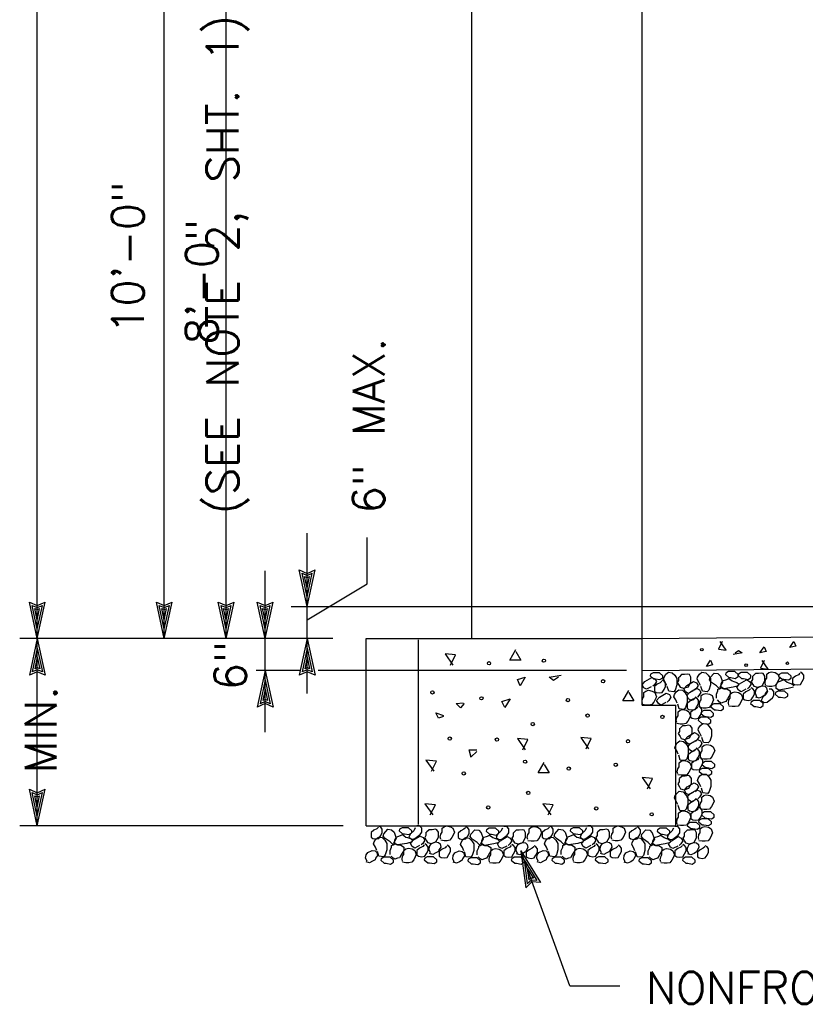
# Model space of a CAD drawing. Extents: x -22.3 to 19.7, y -11.8 to 18.2.
# Tile 3 of 20: x -19.3 to -16.3, y -9.1 to -5.2. Entities that reach past the tile are written whole.
import ezdxf
from ezdxf.enums import TextEntityAlignment as Align

# ---------------------------------------------------------------- set-up
doc = ezdxf.new("R2010")
doc.units = 0
doc.header["$MEASUREMENT"] = 0
doc.layers.add('01', color=7, linetype='CONTINUOUS')
doc.layers.add('02', color=7, linetype='CONTINUOUS')
doc.styles.add('TXT_SHX', font='txt.shx')

msp = doc.modelspace()

# ---------------------------------------------------------------- linework, layer by layer
at = {"layer": '01', "color": 7, "linetype": 'CONTINUOUS'}
for p, q in [((-19.2794, -7.6577), (-19.2794, -3.1237)), ((-16.9034, -7.9197), (-16.9034, -3.1257)), ((-17.5724, -7.6577), (-17.5724, -4.8747)), ((-18.7804, -7.6577), (-18.7804, -4.9997)), ((-18.5374, -7.6577), (-18.5374, -4.9997)), ((-18.2194, -7.5317), (-18.2194, -7.2427)), ((-17.9834, -7.4417), (-17.9834, -7.2597)), ((-18.3844, -7.6577), (-18.3844, -7.3917)), ((-18.2194, -7.5317), (-18.2504, -7.3877)), ((-18.2504, -7.3877), (-18.2194, -7.4017)), ((-18.2194, -7.5317), (-18.1884, -7.3877)), ((-18.2194, -7.4017), (-18.1884, -7.3877)), ((-18.2194, -7.4947), (-18.2394, -7.4007)), ((-18.2394, -7.4007), (-18.2194, -7.4097)), ((-18.2194, -7.4587), (-18.2294, -7.4137)), ((-18.2294, -7.4137), (-18.2194, -7.4177)), ((-18.2194, -7.4947), (-18.1994, -7.4007)), ((-18.2194, -7.4097), (-18.1994, -7.4007)), ((-18.2194, -7.4587), (-18.2104, -7.4137)), ((-18.2194, -7.4177), (-18.2104, -7.4137)), ((-18.2194, -7.5837), (-17.9834, -7.4417)), ((-19.2794, -7.6577), (-19.3104, -7.5137)), ((-19.3104, -7.5137), (-19.2794, -7.5277)), ((-19.2794, -7.6207), (-19.2994, -7.5267)), ((-19.2994, -7.5267), (-19.2794, -7.5357)), ((-19.2794, -7.5847), (-19.2894, -7.5397)), ((-19.2894, -7.5397), (-19.2794, -7.5437)), ((-19.2794, -7.6577), (-19.2484, -7.5137)), ((-19.2794, -7.5277), (-19.2484, -7.5137)), ((-19.2794, -7.6207), (-19.2594, -7.5267)), ((-19.2794, -7.5357), (-19.2594, -7.5267)), ((-19.2794, -7.5847), (-19.2704, -7.5397)), ((-19.2794, -7.5437), (-19.2704, -7.5397)), ((-18.7804, -7.6577), (-18.8114, -7.5137)), ((-18.8114, -7.5137), (-18.7804, -7.5277)), ((-18.7804, -7.6207), (-18.8004, -7.5267)), ((-18.8004, -7.5267), (-18.7804, -7.5357)), ((-18.7804, -7.5847), (-18.7904, -7.5397)), ((-18.7904, -7.5397), (-18.7804, -7.5437)), ((-18.7804, -7.6577), (-18.7494, -7.5137)), ((-18.7804, -7.5277), (-18.7494, -7.5137)), ((-18.7804, -7.6207), (-18.7604, -7.5267)), ((-18.7804, -7.5357), (-18.7604, -7.5267)), ((-18.7804, -7.5847), (-18.7714, -7.5397)), ((-18.7804, -7.5437), (-18.7714, -7.5397)), ((-18.5374, -7.6577), (-18.5684, -7.5137)), ((-18.5684, -7.5137), (-18.5374, -7.5277)), ((-18.5374, -7.6207), (-18.5574, -7.5267)), ((-18.5574, -7.5267), (-18.5374, -7.5357)), ((-18.5374, -7.5847), (-18.5474, -7.5397)), ((-18.5474, -7.5397), (-18.5374, -7.5437)), ((-18.5374, -7.6577), (-18.5064, -7.5137)), ((-18.5374, -7.5277), (-18.5064, -7.5137)), ((-18.5374, -7.6207), (-18.5174, -7.5267)), ((-18.5374, -7.5357), (-18.5174, -7.5267)), ((-18.5374, -7.5847), (-18.5284, -7.5397)), ((-18.5374, -7.5437), (-18.5284, -7.5397)), ((-18.3844, -7.6577), (-18.4154, -7.5137)), ((-18.4154, -7.5137), (-18.3844, -7.5277)), ((-18.3844, -7.6207), (-18.4044, -7.5267)), ((-18.4044, -7.5267), (-18.3844, -7.5357)), ((-18.3844, -7.5847), (-18.3944, -7.5397)), ((-18.3944, -7.5397), (-18.3844, -7.5437)), ((-18.3844, -7.6577), (-18.3534, -7.5137)), ((-18.3844, -7.5277), (-18.3534, -7.5137)), ((-18.3844, -7.6207), (-18.3644, -7.5267)), ((-18.3844, -7.5357), (-18.3644, -7.5267)), ((-18.3844, -7.5847), (-18.3754, -7.5397)), ((-18.3844, -7.5437), (-18.3754, -7.5397)), ((-5.6944, -7.5327), (-18.2824, -7.5327)), ((-18.2194, -7.6577), (-18.2194, -7.5317)), ((-16.9034, -7.6577), (-11.0064, -7.6007)), ((-18.1184, -7.6577), (-19.3484, -7.6577)), ((-19.2794, -7.6577), (-19.3104, -7.8017)), ((-19.2794, -8.3937), (-19.2794, -7.6577)), ((-19.2794, -7.6577), (-19.2484, -7.8017)), ((-18.3844, -7.7827), (-18.3844, -7.6577)), ((-18.2194, -7.6577), (-18.2504, -7.8017)), ((-18.2194, -7.8727), (-18.2194, -7.6577)), ((-18.2194, -7.6577), (-18.1884, -7.8017)), ((-17.9874, -8.3937), (-17.9874, -7.6577)), ((-17.9874, -7.6577), (-16.9034, -7.6577)), ((-17.7824, -8.3877), (-17.7824, -7.6617)), ((-19.2794, -7.6947), (-19.2994, -7.7887)), ((-19.2794, -7.6947), (-19.2594, -7.7887)), ((-18.2194, -7.6947), (-18.2394, -7.7887)), ((-18.2194, -7.6947), (-18.1994, -7.7887)), ((-19.2794, -7.7307), (-19.2884, -7.7757)), ((-19.2794, -7.7307), (-19.2694, -7.7757)), ((-18.2194, -7.7307), (-18.2284, -7.7757)), ((-18.2194, -7.7307), (-18.2094, -7.7757)), ((-16.9024, -7.7827), (-11.0124, -7.7257)), ((-19.2794, -7.7717), (-19.2884, -7.7757)), ((-19.2694, -7.7757), (-19.2794, -7.7717)), ((-18.2194, -7.7717), (-18.2284, -7.7757)), ((-18.2094, -7.7757), (-18.2194, -7.7717)), ((-19.2794, -7.7877), (-19.3104, -7.8017)), ((-19.2794, -7.7797), (-19.2994, -7.7887)), ((-19.2594, -7.7887), (-19.2794, -7.7797)), ((-19.2484, -7.8017), (-19.2794, -7.7877)), ((-18.2474, -7.7827), (-18.4194, -7.7827)), ((-18.3844, -7.7827), (-18.4154, -7.9267)), ((-18.3844, -8.0247), (-18.3844, -7.7827)), ((-18.3844, -7.7827), (-18.3534, -7.9267)), ((-18.2194, -7.7877), (-18.2504, -7.8017)), ((-18.2194, -7.7797), (-18.2394, -7.7887)), ((-18.1994, -7.7887), (-18.2194, -7.7797)), ((-18.1884, -7.8017), (-18.2194, -7.7877)), ((-16.9644, -7.7827), (-18.1764, -7.7827)), ((-18.3844, -7.8197), (-18.4044, -7.9137)), ((-18.3844, -7.8557), (-18.3934, -7.9007)), ((-18.3844, -7.8197), (-18.3644, -7.9137)), ((-18.3844, -7.8557), (-18.3744, -7.9007)), ((-18.3844, -7.9127), (-18.4154, -7.9267)), ((-18.3844, -7.9047), (-18.4044, -7.9137)), ((-18.3844, -7.8967), (-18.3934, -7.9007)), ((-18.3744, -7.9007), (-18.3844, -7.8967)), ((-18.3644, -7.9137), (-18.3844, -7.9047)), ((-18.3534, -7.9267), (-18.3844, -7.9127)), ((-16.9034, -7.9197), (-16.7704, -7.9197)), ((-16.7704, -8.3937), (-16.7704, -7.9197)), ((-19.2794, -8.3937), (-19.3104, -8.2497)), ((-19.3104, -8.2497), (-19.2794, -8.2637)), ((-19.2794, -8.3567), (-19.2994, -8.2627)), ((-19.2994, -8.2627), (-19.2794, -8.2717)), ((-19.2794, -8.3207), (-19.2894, -8.2757)), ((-19.2894, -8.2757), (-19.2794, -8.2797)), ((-19.2794, -8.3937), (-19.2484, -8.2497)), ((-19.2794, -8.2637), (-19.2484, -8.2497)), ((-19.2794, -8.3567), (-19.2594, -8.2627)), ((-19.2794, -8.2717), (-19.2594, -8.2627)), ((-19.2794, -8.3207), (-19.2704, -8.2757)), ((-19.2794, -8.2797), (-19.2704, -8.2757)), ((-18.0774, -8.3937), (-19.3484, -8.3937)), ((-17.9874, -8.3937), (-16.7704, -8.3937)), ((-17.1874, -9.0227), (-17.3804, -8.4917)), ((-17.3804, -8.4917), (-17.3024, -8.6167)), ((-17.3804, -8.4917), (-17.3604, -8.6377)), ((-17.3674, -8.5267), (-17.3164, -8.6077)), ((-17.3674, -8.5267), (-17.3544, -8.6217)), ((-17.3554, -8.5607), (-17.3484, -8.6057)), ((-17.3554, -8.5607), (-17.3304, -8.5987)), ((-17.3364, -8.6137), (-17.3604, -8.6377)), ((-17.3384, -8.6067), (-17.3544, -8.6217)), ((-17.3414, -8.5987), (-17.3484, -8.6057)), ((-17.3304, -8.5987), (-17.3414, -8.5987)), ((-17.3164, -8.6077), (-17.3384, -8.6067)), ((-17.3024, -8.6167), (-17.3364, -8.6137)), ((-17.1874, -9.0227), (-16.9914, -9.0227))]:
    msp.add_line(p, q, dxfattribs=at)
for points in [[(-16.8674, -7.8467), (-16.8864, -7.8567), (-16.8964, -7.8507), (-16.9034, -7.8387), (-16.8924, -7.8257), (-16.8654, -7.8097), (-16.8534, -7.8157), (-16.8474, -7.8257), (-16.8554, -7.8387), (-16.8614, -7.8447)], [(-16.8064, -7.8417), (-16.8124, -7.8287), (-16.8194, -7.8167), (-16.8174, -7.8087), (-16.8104, -7.7977), (-16.8004, -7.7897), (-16.7854, -7.7917), (-16.7754, -7.8017), (-16.7674, -7.8147), (-16.7674, -7.8397), (-16.7734, -7.8597), (-16.7794, -7.8667), (-16.7984, -7.8647), (-16.8044, -7.8457)], [(-16.7604, -7.8087), (-16.7604, -7.8217), (-16.7654, -7.8297), (-16.7584, -7.8417), (-16.7544, -7.8487), (-16.7404, -7.8527), (-16.7214, -7.8467), (-16.7114, -7.8277), (-16.7114, -7.8177), (-16.7114, -7.8087), (-16.7174, -7.7987), (-16.7234, -7.7967), (-16.7364, -7.7987), (-16.7484, -7.7987), (-16.7584, -7.8087)], [(-16.6744, -7.8417), (-16.6804, -7.8287), (-16.6874, -7.8167), (-16.6854, -7.8087), (-16.6784, -7.7977), (-16.6684, -7.7897), (-16.6534, -7.7917), (-16.6434, -7.8017), (-16.6354, -7.8147), (-16.6354, -7.8397), (-16.6414, -7.8597), (-16.6474, -7.8667), (-16.6664, -7.8647), (-16.6724, -7.8457)], [(-16.5994, -7.8547), (-16.6114, -7.8427), (-16.6304, -7.8297), (-16.6384, -7.8197), (-16.6364, -7.8107), (-16.6204, -7.7927), (-16.6054, -7.7947), (-16.5954, -7.8047), (-16.5894, -7.8237), (-16.5874, -7.8297), (-16.5994, -7.8507)], [(-16.5244, -7.8427), (-16.5454, -7.8487), (-16.5824, -7.8547), (-16.5934, -7.8487), (-16.5934, -7.8357), (-16.5874, -7.8237), (-16.5704, -7.8177), (-16.5624, -7.8137), (-16.5494, -7.8237), (-16.5434, -7.8257), (-16.5314, -7.8297), (-16.5244, -7.8357), (-16.5244, -7.8377)], [(-16.4704, -7.8047), (-16.4704, -7.8177), (-16.4754, -7.8257), (-16.4684, -7.8377), (-16.4644, -7.8447), (-16.4504, -7.8487), (-16.4314, -7.8427), (-16.4214, -7.8237), (-16.4214, -7.8137), (-16.4214, -7.8047), (-16.4274, -7.7947), (-16.4334, -7.7927), (-16.4464, -7.7947), (-16.4584, -7.7947), (-16.4684, -7.8047)], [(-16.4184, -7.8397), (-16.4204, -7.8317), (-16.4184, -7.8197), (-16.4134, -7.8127), (-16.4134, -7.7967), (-16.4054, -7.7907), (-16.3954, -7.7877), (-16.3804, -7.7907), (-16.3704, -7.7967), (-16.3644, -7.8127), (-16.3684, -7.8217), (-16.3744, -7.8337), (-16.3824, -7.8437), (-16.3934, -7.8457), (-16.4054, -7.8457), (-16.4184, -7.8437)], [(-16.2834, -7.7937), (-16.2894, -7.7997), (-16.3014, -7.8057), (-16.3124, -7.8147), (-16.3124, -7.8247), (-16.3124, -7.8327), (-16.3054, -7.8377), (-16.2934, -7.8397), (-16.2814, -7.8377), (-16.2744, -7.8267), (-16.2684, -7.8147), (-16.2684, -7.8017), (-16.2744, -7.7937), (-16.2814, -7.7897)], [(-16.8264, -7.8247), (-16.8324, -7.8307), (-16.8444, -7.8367), (-16.8554, -7.8457), (-16.8554, -7.8557), (-16.8554, -7.8637), (-16.8484, -7.8687), (-16.8364, -7.8707), (-16.8244, -7.8687), (-16.8174, -7.8577), (-16.8114, -7.8457), (-16.8114, -7.8327), (-16.8174, -7.8247), (-16.8244, -7.8207)], [(-16.7034, -7.8627), (-16.7224, -7.8727), (-16.7324, -7.8667), (-16.7394, -7.8547), (-16.7284, -7.8417), (-16.7014, -7.8257), (-16.6894, -7.8317), (-16.6834, -7.8417), (-16.6914, -7.8547), (-16.6974, -7.8607)], [(-16.6924, -7.8897), (-16.7114, -7.8997), (-16.7214, -7.8937), (-16.7284, -7.8817), (-16.7174, -7.8687), (-16.6904, -7.8527), (-16.6784, -7.8587), (-16.6724, -7.8687), (-16.6804, -7.8817), (-16.6864, -7.8877)], [(-16.6114, -7.8917), (-16.6114, -7.8817), (-16.6114, -7.8757), (-16.6054, -7.8627), (-16.6054, -7.8567), (-16.5994, -7.8547), (-16.5934, -7.8507), (-16.5824, -7.8547), (-16.5704, -7.8547), (-16.5574, -7.8627), (-16.5574, -7.8757), (-16.5684, -7.8937), (-16.5744, -7.9047), (-16.5824, -7.9067), (-16.5934, -7.9107), (-16.5994, -7.9067), (-16.6074, -7.8987)], [(-16.4954, -7.8567), (-16.5144, -7.8667), (-16.5244, -7.8607), (-16.5314, -7.8487), (-16.5204, -7.8357), (-16.4934, -7.8197), (-16.4814, -7.8257), (-16.4754, -7.8357), (-16.4834, -7.8487), (-16.4894, -7.8547)], [(-16.4774, -7.8547), (-16.4834, -7.8607), (-16.4954, -7.8667), (-16.5064, -7.8757), (-16.5064, -7.8857), (-16.5064, -7.8937), (-16.4994, -7.8987), (-16.4874, -7.9007), (-16.4754, -7.8987), (-16.4684, -7.8877), (-16.4624, -7.8757), (-16.4624, -7.8627), (-16.4684, -7.8547), (-16.4754, -7.8507)], [(-16.4524, -7.8857), (-16.4584, -7.8737), (-16.4564, -7.8607), (-16.4504, -7.8507), (-16.4334, -7.8427), (-16.4214, -7.8447), (-16.4144, -7.8507), (-16.4124, -7.8627), (-16.4194, -7.8737), (-16.4214, -7.8797), (-16.4314, -7.8857), (-16.4434, -7.8917), (-16.4564, -7.8877)], [(-16.3084, -7.8477), (-16.3294, -7.8537), (-16.3664, -7.8597), (-16.3774, -7.8537), (-16.3774, -7.8407), (-16.3714, -7.8287), (-16.3544, -7.8227), (-16.3464, -7.8187), (-16.3334, -7.8287), (-16.3274, -7.8307), (-16.3154, -7.8347), (-16.3084, -7.8407), (-16.3084, -7.8427)], [(-16.9014, -7.9127), (-16.9034, -7.9047), (-16.9014, -7.8927), (-16.8964, -7.8857), (-16.8964, -7.8697), (-16.8884, -7.8637), (-16.8784, -7.8607), (-16.8634, -7.8637), (-16.8534, -7.8697), (-16.8474, -7.8857), (-16.8514, -7.8947), (-16.8574, -7.9067), (-16.8654, -7.9167), (-16.8764, -7.9187), (-16.8884, -7.9187), (-16.9014, -7.9167)], [(-16.8104, -7.9087), (-16.8294, -7.9187), (-16.8394, -7.9127), (-16.8464, -7.9007), (-16.8354, -7.8877), (-16.8084, -7.8717), (-16.7964, -7.8777), (-16.7904, -7.8877), (-16.7984, -7.9007), (-16.8044, -7.9067)], [(-16.7654, -7.9107), (-16.7714, -7.8977), (-16.7784, -7.8857), (-16.7764, -7.8777), (-16.7694, -7.8667), (-16.7594, -7.8587), (-16.7444, -7.8607), (-16.7344, -7.8707), (-16.7264, -7.8837), (-16.7264, -7.9087), (-16.7324, -7.9287), (-16.7384, -7.9357), (-16.7574, -7.9337), (-16.7634, -7.9147)], [(-16.6974, -7.8917), (-16.7034, -7.8977), (-16.7154, -7.9037), (-16.7264, -7.9127), (-16.7264, -7.9227), (-16.7264, -7.9307), (-16.7194, -7.9357), (-16.7074, -7.9377), (-16.6954, -7.9357), (-16.6884, -7.9247), (-16.6824, -7.9127), (-16.6824, -7.8997), (-16.6884, -7.8917), (-16.6954, -7.8877)], [(-16.6764, -7.9247), (-16.6784, -7.9167), (-16.6764, -7.9047), (-16.6714, -7.8977), (-16.6714, -7.8817), (-16.6634, -7.8757), (-16.6534, -7.8727), (-16.6384, -7.8757), (-16.6284, -7.8817), (-16.6224, -7.8977), (-16.6264, -7.9067), (-16.6324, -7.9187), (-16.6404, -7.9287), (-16.6514, -7.9307), (-16.6634, -7.9307), (-16.6764, -7.9287)], [(-16.5624, -7.9187), (-16.5644, -7.9107), (-16.5624, -7.8987), (-16.5574, -7.8917), (-16.5574, -7.8757), (-16.5494, -7.8697), (-16.5394, -7.8667), (-16.5244, -7.8697), (-16.5144, -7.8757), (-16.5084, -7.8917), (-16.5124, -7.9007), (-16.5184, -7.9127), (-16.5264, -7.9227), (-16.5374, -7.9247), (-16.5494, -7.9247), (-16.5624, -7.9227)], [(-16.4104, -7.8637), (-16.4164, -7.8757), (-16.4294, -7.8877), (-16.4354, -7.9007), (-16.4244, -7.9087), (-16.4124, -7.9067), (-16.3914, -7.8907), (-16.3854, -7.8817), (-16.3854, -7.8657), (-16.3934, -7.8567), (-16.4044, -7.8567)], [(-16.6844, -7.9267), (-16.6904, -7.9327), (-16.7024, -7.9387), (-16.7134, -7.9477), (-16.7134, -7.9577), (-16.7134, -7.9657), (-16.7064, -7.9707), (-16.6944, -7.9727), (-16.6824, -7.9707), (-16.6754, -7.9597), (-16.6694, -7.9477), (-16.6694, -7.9347), (-16.6754, -7.9267), (-16.6824, -7.9227)], [(-16.7674, -7.9877), (-16.7694, -7.9797), (-16.7674, -7.9677), (-16.7624, -7.9607), (-16.7624, -7.9447), (-16.7544, -7.9387), (-16.7444, -7.9357), (-16.7294, -7.9387), (-16.7194, -7.9447), (-16.7134, -7.9607), (-16.7174, -7.9697), (-16.7234, -7.9817), (-16.7314, -7.9917), (-16.7424, -7.9937), (-16.7544, -7.9937), (-16.7674, -7.9917)], [(-16.7564, -8.0097), (-16.7564, -8.0227), (-16.7614, -8.0307), (-16.7544, -8.0427), (-16.7504, -8.0497), (-16.7364, -8.0537), (-16.7174, -8.0477), (-16.7074, -8.0287), (-16.7074, -8.0187), (-16.7074, -8.0097), (-16.7134, -7.9997), (-16.7194, -7.9977), (-16.7324, -7.9997), (-16.7444, -7.9997), (-16.7544, -8.0097)], [(-16.6704, -8.0427), (-16.6764, -8.0297), (-16.6834, -8.0177), (-16.6814, -8.0097), (-16.6744, -7.9987), (-16.6644, -7.9907), (-16.6494, -7.9927), (-16.6394, -8.0027), (-16.6314, -8.0157), (-16.6314, -8.0407), (-16.6374, -8.0607), (-16.6434, -8.0677), (-16.6624, -8.0657), (-16.6684, -8.0467)], [(-16.6994, -8.0637), (-16.7184, -8.0737), (-16.7284, -8.0677), (-16.7354, -8.0557), (-16.7244, -8.0427), (-16.6974, -8.0267), (-16.6854, -8.0327), (-16.6794, -8.0427), (-16.6874, -8.0557), (-16.6934, -8.0617)], [(-16.7614, -8.1117), (-16.7674, -8.0987), (-16.7744, -8.0867), (-16.7724, -8.0787), (-16.7654, -8.0677), (-16.7554, -8.0597), (-16.7404, -8.0617), (-16.7304, -8.0717), (-16.7224, -8.0847), (-16.7224, -8.1097), (-16.7284, -8.1297), (-16.7344, -8.1367), (-16.7534, -8.1347), (-16.7594, -8.1157)], [(-16.6884, -8.0907), (-16.7074, -8.1007), (-16.7174, -8.0947), (-16.7244, -8.0827), (-16.7134, -8.0697), (-16.6864, -8.0537), (-16.6744, -8.0597), (-16.6684, -8.0697), (-16.6764, -8.0827), (-16.6824, -8.0887)], [(-16.6724, -8.1257), (-16.6744, -8.1177), (-16.6724, -8.1057), (-16.6674, -8.0987), (-16.6674, -8.0827), (-16.6594, -8.0767), (-16.6494, -8.0737), (-16.6344, -8.0767), (-16.6244, -8.0827), (-16.6184, -8.0987), (-16.6224, -8.1077), (-16.6284, -8.1197), (-16.6364, -8.1297), (-16.6474, -8.1317), (-16.6594, -8.1317), (-16.6724, -8.1297)], [(-16.6934, -8.0927), (-16.6994, -8.0987), (-16.7114, -8.1047), (-16.7224, -8.1137), (-16.7224, -8.1237), (-16.7224, -8.1317), (-16.7154, -8.1367), (-16.7034, -8.1387), (-16.6914, -8.1367), (-16.6844, -8.1257), (-16.6784, -8.1137), (-16.6784, -8.1007), (-16.6844, -8.0927), (-16.6914, -8.0887)], [(-16.6804, -8.1277), (-16.6864, -8.1337), (-16.6984, -8.1397), (-16.7094, -8.1487), (-16.7094, -8.1587), (-16.7094, -8.1667), (-16.7024, -8.1717), (-16.6904, -8.1737), (-16.6784, -8.1717), (-16.6714, -8.1607), (-16.6654, -8.1487), (-16.6654, -8.1357), (-16.6714, -8.1277), (-16.6784, -8.1237)], [(-16.7634, -8.1887), (-16.7654, -8.1807), (-16.7634, -8.1687), (-16.7584, -8.1617), (-16.7584, -8.1457), (-16.7504, -8.1397), (-16.7404, -8.1367), (-16.7254, -8.1397), (-16.7154, -8.1457), (-16.7094, -8.1617), (-16.7134, -8.1707), (-16.7194, -8.1827), (-16.7274, -8.1927), (-16.7384, -8.1947), (-16.7504, -8.1947), (-16.7634, -8.1927)], [(-16.7584, -8.2077), (-16.7584, -8.2207), (-16.7634, -8.2287), (-16.7564, -8.2407), (-16.7524, -8.2477), (-16.7384, -8.2517), (-16.7194, -8.2457), (-16.7094, -8.2267), (-16.7094, -8.2167), (-16.7094, -8.2077), (-16.7154, -8.1977), (-16.7214, -8.1957), (-16.7344, -8.1977), (-16.7464, -8.1977), (-16.7564, -8.2077)], [(-16.6724, -8.2407), (-16.6784, -8.2277), (-16.6854, -8.2157), (-16.6834, -8.2077), (-16.6764, -8.1967), (-16.6664, -8.1887), (-16.6514, -8.1907), (-16.6414, -8.2007), (-16.6334, -8.2137), (-16.6334, -8.2387), (-16.6394, -8.2587), (-16.6454, -8.2657), (-16.6644, -8.2637), (-16.6704, -8.2447)], [(-16.7014, -8.2617), (-16.7204, -8.2717), (-16.7304, -8.2657), (-16.7374, -8.2537), (-16.7264, -8.2407), (-16.6994, -8.2247), (-16.6874, -8.2307), (-16.6814, -8.2407), (-16.6894, -8.2537), (-16.6954, -8.2597)], [(-16.7634, -8.3097), (-16.7694, -8.2967), (-16.7764, -8.2847), (-16.7744, -8.2767), (-16.7674, -8.2657), (-16.7574, -8.2577), (-16.7424, -8.2597), (-16.7324, -8.2697), (-16.7244, -8.2827), (-16.7244, -8.3077), (-16.7304, -8.3277), (-16.7364, -8.3347), (-16.7554, -8.3327), (-16.7614, -8.3137)], [(-16.6904, -8.2887), (-16.7094, -8.2987), (-16.7194, -8.2927), (-16.7264, -8.2807), (-16.7154, -8.2677), (-16.6884, -8.2517), (-16.6764, -8.2577), (-16.6704, -8.2677), (-16.6784, -8.2807), (-16.6844, -8.2867)], [(-16.6744, -8.3237), (-16.6764, -8.3157), (-16.6744, -8.3037), (-16.6694, -8.2967), (-16.6694, -8.2807), (-16.6614, -8.2747), (-16.6514, -8.2717), (-16.6364, -8.2747), (-16.6264, -8.2807), (-16.6204, -8.2967), (-16.6244, -8.3057), (-16.6304, -8.3177), (-16.6384, -8.3277), (-16.6494, -8.3297), (-16.6614, -8.3297), (-16.6744, -8.3277)], [(-16.6954, -8.2907), (-16.7014, -8.2967), (-16.7134, -8.3027), (-16.7244, -8.3117), (-16.7244, -8.3217), (-16.7244, -8.3297), (-16.7174, -8.3347), (-16.7054, -8.3367), (-16.6934, -8.3347), (-16.6864, -8.3237), (-16.6804, -8.3117), (-16.6804, -8.2987), (-16.6864, -8.2907), (-16.6934, -8.2867)], [(-16.7654, -8.3867), (-16.7674, -8.3787), (-16.7654, -8.3667), (-16.7604, -8.3597), (-16.7604, -8.3437), (-16.7524, -8.3377), (-16.7424, -8.3347), (-16.7274, -8.3377), (-16.7174, -8.3437), (-16.7114, -8.3597), (-16.7154, -8.3687), (-16.7214, -8.3807), (-16.7294, -8.3907), (-16.7404, -8.3927), (-16.7524, -8.3927), (-16.7654, -8.3907)], [(-16.6824, -8.3257), (-16.6884, -8.3317), (-16.7004, -8.3377), (-16.7114, -8.3467), (-16.7114, -8.3567), (-16.7114, -8.3647), (-16.7044, -8.3697), (-16.6924, -8.3717), (-16.6804, -8.3697), (-16.6734, -8.3587), (-16.6674, -8.3467), (-16.6674, -8.3337), (-16.6734, -8.3257), (-16.6804, -8.3217)], [(-17.9394, -8.3987), (-17.9454, -8.4047), (-17.9574, -8.4107), (-17.9684, -8.4197), (-17.9684, -8.4297), (-17.9684, -8.4377), (-17.9614, -8.4427), (-17.9494, -8.4447), (-17.9374, -8.4427), (-17.9304, -8.4317), (-17.9244, -8.4197), (-17.9244, -8.4067), (-17.9304, -8.3987), (-17.9374, -8.3947)], [(-17.7944, -8.4007), (-17.8004, -8.4127), (-17.8134, -8.4247), (-17.8194, -8.4377), (-17.8084, -8.4457), (-17.7964, -8.4437), (-17.7754, -8.4277), (-17.7694, -8.4187), (-17.7694, -8.4027), (-17.7774, -8.3937), (-17.7884, -8.3937)], [(-17.6944, -8.4457), (-17.6964, -8.4377), (-17.6944, -8.4257), (-17.6894, -8.4187), (-17.6894, -8.4027), (-17.6814, -8.3967), (-17.6714, -8.3937), (-17.6564, -8.3967), (-17.6464, -8.4027), (-17.6404, -8.4187), (-17.6444, -8.4277), (-17.6504, -8.4397), (-17.6584, -8.4497), (-17.6694, -8.4517), (-17.6814, -8.4517), (-17.6944, -8.4497)], [(-17.5974, -8.4007), (-17.6034, -8.4067), (-17.6154, -8.4127), (-17.6264, -8.4217), (-17.6264, -8.4317), (-17.6264, -8.4397), (-17.6194, -8.4447), (-17.6074, -8.4467), (-17.5954, -8.4447), (-17.5884, -8.4337), (-17.5824, -8.4217), (-17.5824, -8.4087), (-17.5884, -8.4007), (-17.5954, -8.3967)], [(-17.4524, -8.4027), (-17.4584, -8.4147), (-17.4714, -8.4267), (-17.4774, -8.4397), (-17.4664, -8.4477), (-17.4544, -8.4457), (-17.4334, -8.4297), (-17.4274, -8.4207), (-17.4274, -8.4047), (-17.4354, -8.3957), (-17.4464, -8.3957)], [(-17.3524, -8.4477), (-17.3544, -8.4397), (-17.3524, -8.4277), (-17.3474, -8.4207), (-17.3474, -8.4047), (-17.3394, -8.3987), (-17.3294, -8.3957), (-17.3144, -8.3987), (-17.3044, -8.4047), (-17.2984, -8.4207), (-17.3024, -8.4297), (-17.3084, -8.4417), (-17.3164, -8.4517), (-17.3274, -8.4537), (-17.3394, -8.4537), (-17.3524, -8.4517)], [(-17.2674, -8.3987), (-17.2734, -8.4047), (-17.2854, -8.4107), (-17.2964, -8.4197), (-17.2964, -8.4297), (-17.2964, -8.4377), (-17.2894, -8.4427), (-17.2774, -8.4447), (-17.2654, -8.4427), (-17.2584, -8.4317), (-17.2524, -8.4197), (-17.2524, -8.4067), (-17.2584, -8.3987), (-17.2654, -8.3947)], [(-17.1224, -8.4007), (-17.1284, -8.4127), (-17.1414, -8.4247), (-17.1474, -8.4377), (-17.1364, -8.4457), (-17.1244, -8.4437), (-17.1034, -8.4277), (-17.0974, -8.4187), (-17.0974, -8.4027), (-17.1054, -8.3937), (-17.1164, -8.3937)], [(-17.0224, -8.4457), (-17.0244, -8.4377), (-17.0224, -8.4257), (-17.0174, -8.4187), (-17.0174, -8.4027), (-17.0094, -8.3967), (-16.9994, -8.3937), (-16.9844, -8.3967), (-16.9744, -8.4027), (-16.9684, -8.4187), (-16.9724, -8.4277), (-16.9784, -8.4397), (-16.9864, -8.4497), (-16.9974, -8.4517), (-17.0094, -8.4517), (-17.0224, -8.4497)], [(-16.9254, -8.4007), (-16.9314, -8.4067), (-16.9434, -8.4127), (-16.9544, -8.4217), (-16.9544, -8.4317), (-16.9544, -8.4397), (-16.9474, -8.4447), (-16.9354, -8.4467), (-16.9234, -8.4447), (-16.9164, -8.4337), (-16.9104, -8.4217), (-16.9104, -8.4087), (-16.9164, -8.4007), (-16.9234, -8.3967)], [(-16.7804, -8.4027), (-16.7864, -8.4147), (-16.7994, -8.4267), (-16.8054, -8.4397), (-16.7944, -8.4477), (-16.7824, -8.4457), (-16.7614, -8.4297), (-16.7554, -8.4207), (-16.7554, -8.4047), (-16.7634, -8.3957), (-16.7744, -8.3957)], [(-16.6804, -8.4477), (-16.6824, -8.4397), (-16.6804, -8.4277), (-16.6754, -8.4207), (-16.6754, -8.4047), (-16.6674, -8.3987), (-16.6574, -8.3957), (-16.6424, -8.3987), (-16.6324, -8.4047), (-16.6264, -8.4207), (-16.6304, -8.4297), (-16.6364, -8.4417), (-16.6444, -8.4517), (-16.6554, -8.4537), (-16.6674, -8.4537), (-16.6804, -8.4517)], [(-17.8814, -8.4687), (-17.8934, -8.4567), (-17.9124, -8.4437), (-17.9204, -8.4337), (-17.9184, -8.4247), (-17.9024, -8.4067), (-17.8874, -8.4087), (-17.8774, -8.4187), (-17.8714, -8.4377), (-17.8694, -8.4437), (-17.8814, -8.4647)], [(-17.8064, -8.4567), (-17.8274, -8.4627), (-17.8644, -8.4687), (-17.8754, -8.4627), (-17.8754, -8.4497), (-17.8694, -8.4377), (-17.8524, -8.4317), (-17.8444, -8.4277), (-17.8314, -8.4377), (-17.8254, -8.4397), (-17.8134, -8.4437), (-17.8064, -8.4497), (-17.8064, -8.4517)], [(-17.7774, -8.4707), (-17.7964, -8.4807), (-17.8064, -8.4747), (-17.8134, -8.4627), (-17.8024, -8.4497), (-17.7754, -8.4337), (-17.7634, -8.4397), (-17.7574, -8.4497), (-17.7654, -8.4627), (-17.7714, -8.4687)], [(-17.7524, -8.4187), (-17.7524, -8.4317), (-17.7574, -8.4397), (-17.7504, -8.4517), (-17.7464, -8.4587), (-17.7324, -8.4627), (-17.7134, -8.4567), (-17.7034, -8.4377), (-17.7034, -8.4277), (-17.7034, -8.4187), (-17.7094, -8.4087), (-17.7154, -8.4067), (-17.7284, -8.4087), (-17.7404, -8.4087), (-17.7504, -8.4187)], [(-17.5394, -8.4707), (-17.5514, -8.4587), (-17.5704, -8.4457), (-17.5784, -8.4357), (-17.5764, -8.4267), (-17.5604, -8.4087), (-17.5454, -8.4107), (-17.5354, -8.4207), (-17.5294, -8.4397), (-17.5274, -8.4457), (-17.5394, -8.4667)], [(-17.4644, -8.4587), (-17.4854, -8.4647), (-17.5224, -8.4707), (-17.5334, -8.4647), (-17.5334, -8.4517), (-17.5274, -8.4397), (-17.5104, -8.4337), (-17.5024, -8.4297), (-17.4894, -8.4397), (-17.4834, -8.4417), (-17.4714, -8.4457), (-17.4644, -8.4517), (-17.4644, -8.4537)], [(-17.4354, -8.4727), (-17.4544, -8.4827), (-17.4644, -8.4767), (-17.4714, -8.4647), (-17.4604, -8.4517), (-17.4334, -8.4357), (-17.4214, -8.4417), (-17.4154, -8.4517), (-17.4234, -8.4647), (-17.4294, -8.4707)], [(-17.4104, -8.4207), (-17.4104, -8.4337), (-17.4154, -8.4417), (-17.4084, -8.4537), (-17.4044, -8.4607), (-17.3904, -8.4647), (-17.3714, -8.4587), (-17.3614, -8.4397), (-17.3614, -8.4297), (-17.3614, -8.4207), (-17.3674, -8.4107), (-17.3734, -8.4087), (-17.3864, -8.4107), (-17.3984, -8.4107), (-17.4084, -8.4207)], [(-17.2094, -8.4687), (-17.2214, -8.4567), (-17.2404, -8.4437), (-17.2484, -8.4337), (-17.2464, -8.4247), (-17.2304, -8.4067), (-17.2154, -8.4087), (-17.2054, -8.4187), (-17.1994, -8.4377), (-17.1974, -8.4437), (-17.2094, -8.4647)], [(-17.1344, -8.4567), (-17.1554, -8.4627), (-17.1924, -8.4687), (-17.2034, -8.4627), (-17.2034, -8.4497), (-17.1974, -8.4377), (-17.1804, -8.4317), (-17.1724, -8.4277), (-17.1594, -8.4377), (-17.1534, -8.4397), (-17.1414, -8.4437), (-17.1344, -8.4497), (-17.1344, -8.4517)], [(-17.1054, -8.4707), (-17.1244, -8.4807), (-17.1344, -8.4747), (-17.1414, -8.4627), (-17.1304, -8.4497), (-17.1034, -8.4337), (-17.0914, -8.4397), (-17.0854, -8.4497), (-17.0934, -8.4627), (-17.0994, -8.4687)], [(-17.0804, -8.4187), (-17.0804, -8.4317), (-17.0854, -8.4397), (-17.0784, -8.4517), (-17.0744, -8.4587), (-17.0604, -8.4627), (-17.0414, -8.4567), (-17.0314, -8.4377), (-17.0314, -8.4277), (-17.0314, -8.4187), (-17.0374, -8.4087), (-17.0434, -8.4067), (-17.0564, -8.4087), (-17.0684, -8.4087), (-17.0784, -8.4187)], [(-16.8674, -8.4707), (-16.8794, -8.4587), (-16.8984, -8.4457), (-16.9064, -8.4357), (-16.9044, -8.4267), (-16.8884, -8.4087), (-16.8734, -8.4107), (-16.8634, -8.4207), (-16.8574, -8.4397), (-16.8554, -8.4457), (-16.8674, -8.4667)], [(-16.7924, -8.4587), (-16.8134, -8.4647), (-16.8504, -8.4707), (-16.8614, -8.4647), (-16.8614, -8.4517), (-16.8554, -8.4397), (-16.8384, -8.4337), (-16.8304, -8.4297), (-16.8174, -8.4397), (-16.8114, -8.4417), (-16.7994, -8.4457), (-16.7924, -8.4517), (-16.7924, -8.4537)], [(-16.7634, -8.4727), (-16.7824, -8.4827), (-16.7924, -8.4767), (-16.7994, -8.4647), (-16.7884, -8.4517), (-16.7614, -8.4357), (-16.7494, -8.4417), (-16.7434, -8.4517), (-16.7514, -8.4647), (-16.7574, -8.4707)], [(-16.7384, -8.4207), (-16.7384, -8.4337), (-16.7434, -8.4417), (-16.7364, -8.4537), (-16.7324, -8.4607), (-16.7184, -8.4647), (-16.6994, -8.4587), (-16.6894, -8.4397), (-16.6894, -8.4297), (-16.6894, -8.4207), (-16.6954, -8.4107), (-16.7014, -8.4087), (-16.7144, -8.4107), (-16.7264, -8.4107), (-16.7364, -8.4207)], [(-17.9454, -8.4897), (-17.9514, -8.4767), (-17.9584, -8.4647), (-17.9564, -8.4567), (-17.9494, -8.4457), (-17.9394, -8.4377), (-17.9244, -8.4397), (-17.9144, -8.4497), (-17.9064, -8.4627), (-17.9064, -8.4877), (-17.9124, -8.5077), (-17.9184, -8.5147), (-17.9374, -8.5127), (-17.9434, -8.4937)], [(-17.8934, -8.5057), (-17.8934, -8.4957), (-17.8934, -8.4897), (-17.8874, -8.4767), (-17.8874, -8.4707), (-17.8814, -8.4687), (-17.8754, -8.4647), (-17.8644, -8.4687), (-17.8524, -8.4687), (-17.8394, -8.4767), (-17.8394, -8.4897), (-17.8504, -8.5077), (-17.8564, -8.5187), (-17.8644, -8.5207), (-17.8754, -8.5247), (-17.8814, -8.5207), (-17.8894, -8.5127)], [(-17.7594, -8.4687), (-17.7654, -8.4747), (-17.7774, -8.4807), (-17.7884, -8.4897), (-17.7884, -8.4997), (-17.7884, -8.5077), (-17.7814, -8.5127), (-17.7694, -8.5147), (-17.7574, -8.5127), (-17.7504, -8.5017), (-17.7444, -8.4897), (-17.7444, -8.4767), (-17.7504, -8.4687), (-17.7574, -8.4647)], [(-17.7344, -8.4997), (-17.7404, -8.4877), (-17.7384, -8.4747), (-17.7324, -8.4647), (-17.7154, -8.4567), (-17.7034, -8.4587), (-17.6964, -8.4647), (-17.6944, -8.4767), (-17.7014, -8.4877), (-17.7034, -8.4937), (-17.7134, -8.4997), (-17.7254, -8.5057), (-17.7384, -8.5017)], [(-17.6714, -8.4737), (-17.6774, -8.4797), (-17.6894, -8.4857), (-17.7004, -8.4947), (-17.7004, -8.5047), (-17.7004, -8.5127), (-17.6934, -8.5177), (-17.6814, -8.5197), (-17.6694, -8.5177), (-17.6624, -8.5067), (-17.6564, -8.4947), (-17.6564, -8.4817), (-17.6624, -8.4737), (-17.6694, -8.4697)], [(-17.6034, -8.4917), (-17.6094, -8.4787), (-17.6164, -8.4667), (-17.6144, -8.4587), (-17.6074, -8.4477), (-17.5974, -8.4397), (-17.5824, -8.4417), (-17.5724, -8.4517), (-17.5644, -8.4647), (-17.5644, -8.4897), (-17.5704, -8.5097), (-17.5764, -8.5167), (-17.5954, -8.5147), (-17.6014, -8.4957)], [(-17.5514, -8.5077), (-17.5514, -8.4977), (-17.5514, -8.4917), (-17.5454, -8.4787), (-17.5454, -8.4727), (-17.5394, -8.4707), (-17.5334, -8.4667), (-17.5224, -8.4707), (-17.5104, -8.4707), (-17.4974, -8.4787), (-17.4974, -8.4917), (-17.5084, -8.5097), (-17.5144, -8.5207), (-17.5224, -8.5227), (-17.5334, -8.5267), (-17.5394, -8.5227), (-17.5474, -8.5147)], [(-17.4174, -8.4707), (-17.4234, -8.4767), (-17.4354, -8.4827), (-17.4464, -8.4917), (-17.4464, -8.5017), (-17.4464, -8.5097), (-17.4394, -8.5147), (-17.4274, -8.5167), (-17.4154, -8.5147), (-17.4084, -8.5037), (-17.4024, -8.4917), (-17.4024, -8.4787), (-17.4084, -8.4707), (-17.4154, -8.4667)], [(-17.3924, -8.5017), (-17.3984, -8.4897), (-17.3964, -8.4767), (-17.3904, -8.4667), (-17.3734, -8.4587), (-17.3614, -8.4607), (-17.3544, -8.4667), (-17.3524, -8.4787), (-17.3594, -8.4897), (-17.3614, -8.4957), (-17.3714, -8.5017), (-17.3834, -8.5077), (-17.3964, -8.5037)], [(-17.3294, -8.4757), (-17.3354, -8.4817), (-17.3474, -8.4877), (-17.3584, -8.4967), (-17.3584, -8.5067), (-17.3584, -8.5147), (-17.3514, -8.5197), (-17.3394, -8.5217), (-17.3274, -8.5197), (-17.3204, -8.5087), (-17.3144, -8.4967), (-17.3144, -8.4837), (-17.3204, -8.4757), (-17.3274, -8.4717)], [(-17.2734, -8.4897), (-17.2794, -8.4767), (-17.2864, -8.4647), (-17.2844, -8.4567), (-17.2774, -8.4457), (-17.2674, -8.4377), (-17.2524, -8.4397), (-17.2424, -8.4497), (-17.2344, -8.4627), (-17.2344, -8.4877), (-17.2404, -8.5077), (-17.2464, -8.5147), (-17.2654, -8.5127), (-17.2714, -8.4937)], [(-17.2214, -8.5057), (-17.2214, -8.4957), (-17.2214, -8.4897), (-17.2154, -8.4767), (-17.2154, -8.4707), (-17.2094, -8.4687), (-17.2034, -8.4647), (-17.1924, -8.4687), (-17.1804, -8.4687), (-17.1674, -8.4767), (-17.1674, -8.4897), (-17.1784, -8.5077), (-17.1844, -8.5187), (-17.1924, -8.5207), (-17.2034, -8.5247), (-17.2094, -8.5207), (-17.2174, -8.5127)], [(-17.0874, -8.4687), (-17.0934, -8.4747), (-17.1054, -8.4807), (-17.1164, -8.4897), (-17.1164, -8.4997), (-17.1164, -8.5077), (-17.1094, -8.5127), (-17.0974, -8.5147), (-17.0854, -8.5127), (-17.0784, -8.5017), (-17.0724, -8.4897), (-17.0724, -8.4767), (-17.0784, -8.4687), (-17.0854, -8.4647)], [(-17.0624, -8.4997), (-17.0684, -8.4877), (-17.0664, -8.4747), (-17.0604, -8.4647), (-17.0434, -8.4567), (-17.0314, -8.4587), (-17.0244, -8.4647), (-17.0224, -8.4767), (-17.0294, -8.4877), (-17.0314, -8.4937), (-17.0414, -8.4997), (-17.0534, -8.5057), (-17.0664, -8.5017)], [(-16.9994, -8.4737), (-17.0054, -8.4797), (-17.0174, -8.4857), (-17.0284, -8.4947), (-17.0284, -8.5047), (-17.0284, -8.5127), (-17.0214, -8.5177), (-17.0094, -8.5197), (-16.9974, -8.5177), (-16.9904, -8.5067), (-16.9844, -8.4947), (-16.9844, -8.4817), (-16.9904, -8.4737), (-16.9974, -8.4697)], [(-16.9314, -8.4917), (-16.9374, -8.4787), (-16.9444, -8.4667), (-16.9424, -8.4587), (-16.9354, -8.4477), (-16.9254, -8.4397), (-16.9104, -8.4417), (-16.9004, -8.4517), (-16.8924, -8.4647), (-16.8924, -8.4897), (-16.8984, -8.5097), (-16.9044, -8.5167), (-16.9234, -8.5147), (-16.9294, -8.4957)], [(-16.8794, -8.5077), (-16.8794, -8.4977), (-16.8794, -8.4917), (-16.8734, -8.4787), (-16.8734, -8.4727), (-16.8674, -8.4707), (-16.8614, -8.4667), (-16.8504, -8.4707), (-16.8384, -8.4707), (-16.8254, -8.4787), (-16.8254, -8.4917), (-16.8364, -8.5097), (-16.8424, -8.5207), (-16.8504, -8.5227), (-16.8614, -8.5267), (-16.8674, -8.5227), (-16.8754, -8.5147)], [(-16.7454, -8.4707), (-16.7514, -8.4767), (-16.7634, -8.4827), (-16.7744, -8.4917), (-16.7744, -8.5017), (-16.7744, -8.5097), (-16.7674, -8.5147), (-16.7554, -8.5167), (-16.7434, -8.5147), (-16.7364, -8.5037), (-16.7304, -8.4917), (-16.7304, -8.4787), (-16.7364, -8.4707), (-16.7434, -8.4667)], [(-16.7204, -8.5017), (-16.7264, -8.4897), (-16.7244, -8.4767), (-16.7184, -8.4667), (-16.7014, -8.4587), (-16.6894, -8.4607), (-16.6824, -8.4667), (-16.6804, -8.4787), (-16.6874, -8.4897), (-16.6894, -8.4957), (-16.6994, -8.5017), (-16.7114, -8.5077), (-16.7244, -8.5037)], [(-16.6574, -8.4757), (-16.6634, -8.4817), (-16.6754, -8.4877), (-16.6864, -8.4967), (-16.6864, -8.5067), (-16.6864, -8.5147), (-16.6794, -8.5197), (-16.6674, -8.5217), (-16.6554, -8.5197), (-16.6484, -8.5087), (-16.6424, -8.4967), (-16.6424, -8.4837), (-16.6484, -8.4757), (-16.6554, -8.4717)], [(-17.9834, -8.5327), (-17.9894, -8.5207), (-17.9874, -8.5077), (-17.9814, -8.4977), (-17.9644, -8.4897), (-17.9524, -8.4917), (-17.9454, -8.4977), (-17.9434, -8.5097), (-17.9504, -8.5207), (-17.9524, -8.5267), (-17.9624, -8.5327), (-17.9744, -8.5387), (-17.9874, -8.5347)], [(-17.8444, -8.5327), (-17.8464, -8.5247), (-17.8444, -8.5127), (-17.8394, -8.5057), (-17.8394, -8.4897), (-17.8314, -8.4837), (-17.8214, -8.4807), (-17.8064, -8.4837), (-17.7964, -8.4897), (-17.7904, -8.5057), (-17.7944, -8.5147), (-17.8004, -8.5267), (-17.8084, -8.5367), (-17.8194, -8.5387), (-17.8314, -8.5387), (-17.8444, -8.5367)], [(-17.6414, -8.5347), (-17.6474, -8.5227), (-17.6454, -8.5097), (-17.6394, -8.4997), (-17.6224, -8.4917), (-17.6104, -8.4937), (-17.6034, -8.4997), (-17.6014, -8.5117), (-17.6084, -8.5227), (-17.6104, -8.5287), (-17.6204, -8.5347), (-17.6324, -8.5407), (-17.6454, -8.5367)], [(-17.5024, -8.5347), (-17.5044, -8.5267), (-17.5024, -8.5147), (-17.4974, -8.5077), (-17.4974, -8.4917), (-17.4894, -8.4857), (-17.4794, -8.4827), (-17.4644, -8.4857), (-17.4544, -8.4917), (-17.4484, -8.5077), (-17.4524, -8.5167), (-17.4584, -8.5287), (-17.4664, -8.5387), (-17.4774, -8.5407), (-17.4894, -8.5407), (-17.5024, -8.5387)], [(-17.3114, -8.5327), (-17.3174, -8.5207), (-17.3154, -8.5077), (-17.3094, -8.4977), (-17.2924, -8.4897), (-17.2804, -8.4917), (-17.2734, -8.4977), (-17.2714, -8.5097), (-17.2784, -8.5207), (-17.2804, -8.5267), (-17.2904, -8.5327), (-17.3024, -8.5387), (-17.3154, -8.5347)], [(-17.1724, -8.5327), (-17.1744, -8.5247), (-17.1724, -8.5127), (-17.1674, -8.5057), (-17.1674, -8.4897), (-17.1594, -8.4837), (-17.1494, -8.4807), (-17.1344, -8.4837), (-17.1244, -8.4897), (-17.1184, -8.5057), (-17.1224, -8.5147), (-17.1284, -8.5267), (-17.1364, -8.5367), (-17.1474, -8.5387), (-17.1594, -8.5387), (-17.1724, -8.5367)], [(-16.9694, -8.5347), (-16.9754, -8.5227), (-16.9734, -8.5097), (-16.9674, -8.4997), (-16.9504, -8.4917), (-16.9384, -8.4937), (-16.9314, -8.4997), (-16.9294, -8.5117), (-16.9364, -8.5227), (-16.9384, -8.5287), (-16.9484, -8.5347), (-16.9604, -8.5407), (-16.9734, -8.5367)], [(-16.8304, -8.5347), (-16.8324, -8.5267), (-16.8304, -8.5147), (-16.8254, -8.5077), (-16.8254, -8.4917), (-16.8174, -8.4857), (-16.8074, -8.4827), (-16.7924, -8.4857), (-16.7824, -8.4917), (-16.7764, -8.5077), (-16.7804, -8.5167), (-16.7864, -8.5287), (-16.7944, -8.5387), (-16.8054, -8.5407), (-16.8174, -8.5407), (-16.8304, -8.5387)]]:
    msp.add_lwpolyline(points, dxfattribs=at)
for points in [[(-16.8724, -7.8037), (-16.8584, -7.8157), (-16.8514, -7.8157), (-16.8334, -7.8187), (-16.8224, -7.8117), (-16.8224, -7.8037), (-16.8354, -7.7917), (-16.8454, -7.7917), (-16.8604, -7.7917), (-16.8704, -7.7977)], [(-16.5764, -7.7987), (-16.5624, -7.8107), (-16.5554, -7.8107), (-16.5374, -7.8137), (-16.5264, -7.8067), (-16.5264, -7.7987), (-16.5394, -7.7867), (-16.5494, -7.7867), (-16.5644, -7.7867), (-16.5744, -7.7927)], [(-16.5264, -7.8027), (-16.5124, -7.8147), (-16.5054, -7.8147), (-16.4874, -7.8177), (-16.4764, -7.8107), (-16.4764, -7.8027), (-16.4894, -7.7907), (-16.4994, -7.7907), (-16.5144, -7.7907), (-16.5244, -7.7967)], [(-16.3674, -7.8047), (-16.3534, -7.8167), (-16.3464, -7.8167), (-16.3284, -7.8197), (-16.3174, -7.8127), (-16.3174, -7.8047), (-16.3304, -7.7927), (-16.3404, -7.7927), (-16.3554, -7.7927), (-16.3654, -7.7987)], [(-16.3814, -7.8757), (-16.3674, -7.8877), (-16.3604, -7.8877), (-16.3424, -7.8907), (-16.3314, -7.8837), (-16.3314, -7.8757), (-16.3444, -7.8637), (-16.3544, -7.8637), (-16.3694, -7.8637), (-16.3794, -7.8697)], [(-16.6334, -7.9257), (-16.6194, -7.9377), (-16.6124, -7.9377), (-16.5944, -7.9407), (-16.5834, -7.9337), (-16.5834, -7.9257), (-16.5964, -7.9137), (-16.6064, -7.9137), (-16.6214, -7.9137), (-16.6314, -7.9197)], [(-16.4774, -7.9127), (-16.4634, -7.9247), (-16.4564, -7.9247), (-16.4384, -7.9277), (-16.4274, -7.9207), (-16.4274, -7.9127), (-16.4404, -7.9007), (-16.4504, -7.9007), (-16.4654, -7.9007), (-16.4754, -7.9067)], [(-16.6834, -7.9787), (-16.6694, -7.9907), (-16.6624, -7.9907), (-16.6444, -7.9937), (-16.6334, -7.9867), (-16.6334, -7.9787), (-16.6464, -7.9667), (-16.6564, -7.9667), (-16.6714, -7.9667), (-16.6814, -7.9727)], [(-16.6724, -7.9517), (-16.6584, -7.9637), (-16.6514, -7.9637), (-16.6334, -7.9667), (-16.6224, -7.9597), (-16.6224, -7.9517), (-16.6354, -7.9397), (-16.6454, -7.9397), (-16.6604, -7.9397), (-16.6704, -7.9457)], [(-16.6684, -8.1527), (-16.6544, -8.1647), (-16.6474, -8.1647), (-16.6294, -8.1677), (-16.6184, -8.1607), (-16.6184, -8.1527), (-16.6314, -8.1407), (-16.6414, -8.1407), (-16.6564, -8.1407), (-16.6664, -8.1467)], [(-16.6794, -8.1797), (-16.6654, -8.1917), (-16.6584, -8.1917), (-16.6404, -8.1947), (-16.6294, -8.1877), (-16.6294, -8.1797), (-16.6424, -8.1677), (-16.6524, -8.1677), (-16.6674, -8.1677), (-16.6774, -8.1737)], [(-16.6704, -8.3507), (-16.6564, -8.3627), (-16.6494, -8.3627), (-16.6314, -8.3657), (-16.6204, -8.3587), (-16.6204, -8.3507), (-16.6334, -8.3387), (-16.6434, -8.3387), (-16.6584, -8.3387), (-16.6684, -8.3447)], [(-16.7264, -8.3917), (-16.7124, -8.4037), (-16.7054, -8.4037), (-16.6874, -8.4067), (-16.6764, -8.3997), (-16.6764, -8.3917), (-16.6894, -8.3797), (-16.6994, -8.3797), (-16.7144, -8.3797), (-16.7244, -8.3857)], [(-16.6814, -8.3777), (-16.6674, -8.3897), (-16.6604, -8.3897), (-16.6424, -8.3927), (-16.6314, -8.3857), (-16.6314, -8.3777), (-16.6444, -8.3657), (-16.6544, -8.3657), (-16.6694, -8.3657), (-16.6794, -8.3717)], [(-17.8584, -8.4127), (-17.8444, -8.4247), (-17.8374, -8.4247), (-17.8194, -8.4277), (-17.8084, -8.4207), (-17.8084, -8.4127), (-17.8214, -8.4007), (-17.8314, -8.4007), (-17.8464, -8.4007), (-17.8564, -8.4067)], [(-17.5164, -8.4147), (-17.5024, -8.4267), (-17.4954, -8.4267), (-17.4774, -8.4297), (-17.4664, -8.4227), (-17.4664, -8.4147), (-17.4794, -8.4027), (-17.4894, -8.4027), (-17.5044, -8.4027), (-17.5144, -8.4087)], [(-17.1864, -8.4127), (-17.1724, -8.4247), (-17.1654, -8.4247), (-17.1474, -8.4277), (-17.1364, -8.4207), (-17.1364, -8.4127), (-17.1494, -8.4007), (-17.1594, -8.4007), (-17.1744, -8.4007), (-17.1844, -8.4067)], [(-16.8444, -8.4147), (-16.8304, -8.4267), (-16.8234, -8.4267), (-16.8054, -8.4297), (-16.7944, -8.4227), (-16.7944, -8.4147), (-16.8074, -8.4027), (-16.8174, -8.4027), (-16.8324, -8.4027), (-16.8424, -8.4087)], [(-17.9304, -8.5287), (-17.9164, -8.5407), (-17.9094, -8.5407), (-17.8914, -8.5437), (-17.8804, -8.5367), (-17.8804, -8.5287), (-17.8934, -8.5167), (-17.9034, -8.5167), (-17.9184, -8.5167), (-17.9284, -8.5227)], [(-17.7594, -8.5267), (-17.7454, -8.5387), (-17.7384, -8.5387), (-17.7204, -8.5417), (-17.7094, -8.5347), (-17.7094, -8.5267), (-17.7224, -8.5147), (-17.7324, -8.5147), (-17.7474, -8.5147), (-17.7574, -8.5207)], [(-17.5884, -8.5307), (-17.5744, -8.5427), (-17.5674, -8.5427), (-17.5494, -8.5457), (-17.5384, -8.5387), (-17.5384, -8.5307), (-17.5514, -8.5187), (-17.5614, -8.5187), (-17.5764, -8.5187), (-17.5864, -8.5247)], [(-17.4174, -8.5287), (-17.4034, -8.5407), (-17.3964, -8.5407), (-17.3784, -8.5437), (-17.3674, -8.5367), (-17.3674, -8.5287), (-17.3804, -8.5167), (-17.3904, -8.5167), (-17.4054, -8.5167), (-17.4154, -8.5227)], [(-17.2584, -8.5287), (-17.2444, -8.5407), (-17.2374, -8.5407), (-17.2194, -8.5437), (-17.2084, -8.5367), (-17.2084, -8.5287), (-17.2214, -8.5167), (-17.2314, -8.5167), (-17.2464, -8.5167), (-17.2564, -8.5227)], [(-17.0874, -8.5267), (-17.0734, -8.5387), (-17.0664, -8.5387), (-17.0484, -8.5417), (-17.0374, -8.5347), (-17.0374, -8.5267), (-17.0504, -8.5147), (-17.0604, -8.5147), (-17.0754, -8.5147), (-17.0854, -8.5207)], [(-16.9164, -8.5307), (-16.9024, -8.5427), (-16.8954, -8.5427), (-16.8774, -8.5457), (-16.8664, -8.5387), (-16.8664, -8.5307), (-16.8794, -8.5187), (-16.8894, -8.5187), (-16.9044, -8.5187), (-16.9144, -8.5247)], [(-16.7454, -8.5287), (-16.7314, -8.5407), (-16.7244, -8.5407), (-16.7064, -8.5437), (-16.6954, -8.5367), (-16.6954, -8.5287), (-16.7084, -8.5167), (-16.7184, -8.5167), (-16.7334, -8.5167), (-16.7434, -8.5227)]]:
    msp.add_lwpolyline(points, close=True, dxfattribs=at)
at = {"layer": '02', "color": 7, "linetype": 'CONTINUOUS'}
msp.add_line((-17.5524, -8.1017), (-17.5754, -8.1217), dxfattribs=at)
for points in [[(-17.3994, -7.7077), (-17.3794, -7.7417), (-17.4234, -7.7417), (-17.3994, -7.7007)], [(-16.5894, -7.6687), (-16.6034, -7.6987), (-16.5734, -7.7027), (-16.5974, -7.6687)], [(-17.6564, -7.7617), (-17.6364, -7.7217), (-17.6774, -7.7177), (-17.6464, -7.7617)], [(-16.5384, -7.7137), (-16.5244, -7.7037), (-16.5104, -7.7137), (-16.5464, -7.7197)], [(-16.4244, -7.7437), (-16.4384, -7.7737), (-16.4084, -7.7777), (-16.4324, -7.7437)], [(-17.2314, -7.8087), (-17.2514, -7.8217), (-17.2684, -7.8087), (-17.2214, -7.8017)], [(-16.9554, -7.8687), (-16.9354, -7.9027), (-16.9794, -7.9027), (-16.9554, -7.8617)], [(-17.6024, -7.9127), (-17.6164, -7.9297), (-17.6334, -7.9127), (-17.6064, -7.9097)], [(-17.6834, -7.9637), (-17.7034, -7.9707), (-17.7134, -7.9497), (-17.6834, -7.9597)], [(-17.1234, -8.0907), (-17.1034, -8.0507), (-17.1444, -8.0467), (-17.1134, -8.0907)], [(-17.3724, -8.0947), (-17.3524, -8.0547), (-17.3934, -8.0507), (-17.3624, -8.0947)], [(-17.5754, -8.1247), (-17.5824, -8.0947), (-17.5524, -8.0947)], [(-17.7314, -8.1787), (-17.7114, -8.1387), (-17.7524, -8.1347), (-17.7214, -8.1787)], [(-17.2884, -8.1517), (-17.2684, -8.1857), (-17.3124, -8.1857), (-17.2884, -8.1447)], [(-16.8824, -8.2477), (-16.8624, -8.2077), (-16.9034, -8.2037), (-16.8724, -8.2477)], [(-17.7354, -8.3507), (-17.7154, -8.3107), (-17.7564, -8.3067), (-17.7254, -8.3507)], [(-17.2724, -8.3507), (-17.2524, -8.3107), (-17.2934, -8.3067), (-17.2624, -8.3507)]]:
    msp.add_lwpolyline(points, dxfattribs=at)
for points in [[(-16.4404, -7.7137), (-16.4244, -7.6897), (-16.4164, -7.7077)], [(-16.3234, -7.6927), (-16.3074, -7.6687), (-16.2994, -7.6867)], [(-16.6504, -7.7667), (-16.6344, -7.7427), (-16.6264, -7.7607)], [(-17.3624, -7.8087), (-17.3824, -7.8427), (-17.3934, -7.8187)], [(-17.4224, -7.8947), (-17.4424, -7.9287), (-17.4544, -7.9047)]]:
    msp.add_lwpolyline(points, close=True, dxfattribs=at)
for centre, radius in [((-16.6689, -7.7011), 0.00488), ((-17.2889, -7.7442), 0.0065), ((-17.5049, -7.7542), 0.0065), ((-16.4949, -7.7618), 0.00488), ((-16.3329, -7.7543), 0.00488), ((-17.0569, -7.8252), 0.0065), ((-17.7269, -7.8692), 0.0065), ((-17.5349, -7.8922), 0.0065), ((-17.1949, -7.8992), 0.0065), ((-17.1179, -7.9602), 0.0065), ((-16.8239, -7.9652), 0.0065), ((-17.3329, -7.9932), 0.0065), ((-17.6589, -8.0502), 0.0065), ((-17.4739, -8.0542), 0.0065), ((-16.9589, -8.0612), 0.0065), ((-17.3629, -8.1412), 0.0065), ((-17.1919, -8.1682), 0.0065), ((-17.0069, -8.1532), 0.0065), ((-17.6039, -8.1872), 0.0065), ((-17.3509, -8.2642), 0.0065), ((-17.5079, -8.3212), 0.0065), ((-17.0839, -8.3252), 0.0065), ((-16.8659, -8.3482), 0.0065)]:
    msp.add_circle(centre, radius, dxfattribs=at)

# ---------------------------------------------------------------- texts
at = {"layer": '01', "color": 7, "linetype": 'CONTINUOUS', "style": 'TXT_SHX'}
for s, height, p in [('(SEE NOTE 2, SHT. 1)', 0.124998, (-18.4894, -6.1876)), ('8\'-0"', 0.125, (-18.5704, -6.2553)), ('6"', 0.125, (-18.4584, -7.7641)), ('MIN.', 0.125, (-19.2034, -8.0157))]:
    msp.add_text(s, height=height, rotation=90, dxfattribs=at).set_placement(p, align=Align.CENTER)
for s, p in [('10\'-0"', (-18.8614, -6.4597)), ('6" MAX.', (-17.9154, -7.1657))]:
    msp.add_text(s, height=0.125, rotation=90, dxfattribs=at).set_placement(p)
msp.add_text('NONFROST-SUSCEPTIBLE', height=0.124998, dxfattribs=at).set_placement((-16.8874, -9.0927))

doc.saveas('drawing.dxf')
